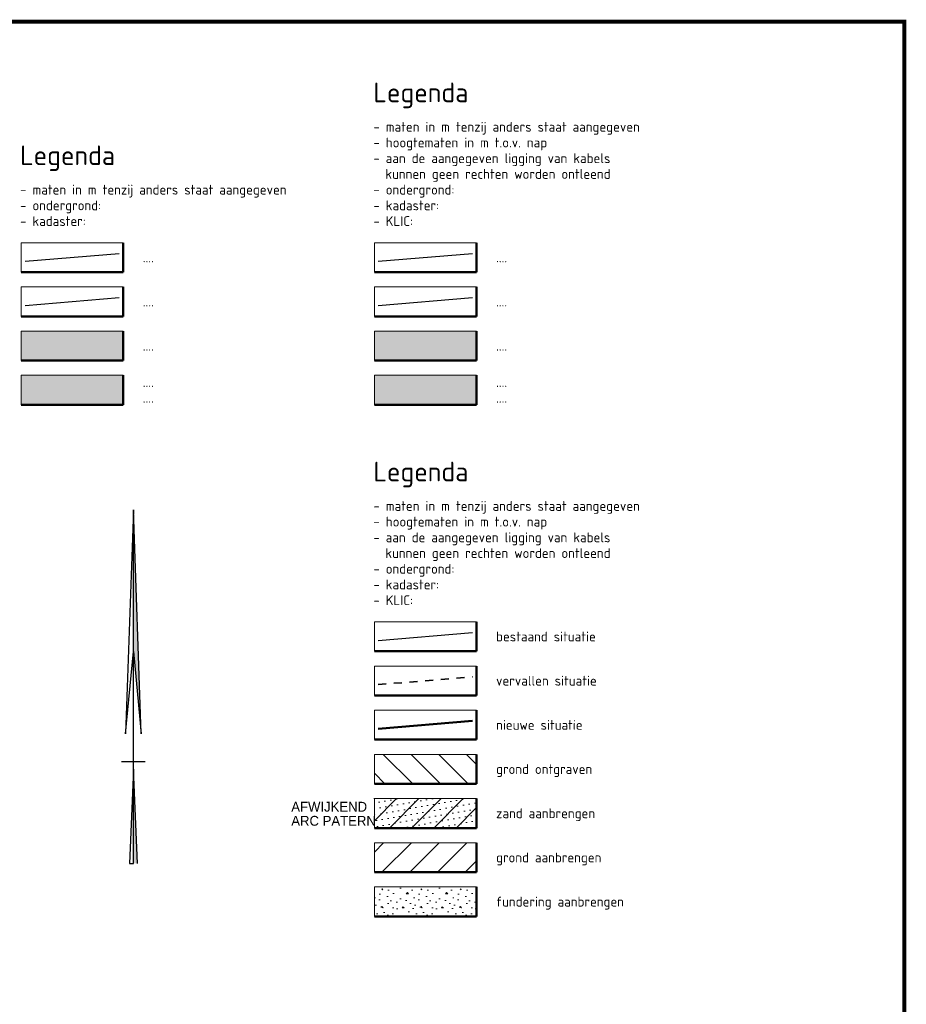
# Model space of a CAD drawing. Header units: metres. Extents: x -699 to 2316, y -1199 to 781.
# Tile 30 of 256: x 689 to 915, y -998 to -747. Entities that reach past the tile are written whole.
import ezdxf
from ezdxf.enums import TextEntityAlignment as Align

# ---------------------------------------------------------------- set-up
doc = ezdxf.new("R2010")
doc.units = ezdxf.units.M
doc.linetypes.add('XX-HIDDEN', pattern=[4, 2, -2])
for name, color, linetype, lineweight in [('B-WE-VH-VERHARDING-GD', 252, 'Continuous', 25), ('N-WE-GW-GROND-WERK-A', 7, 'Continuous', 18), ('N-WE-GW-GROND_ZAND_CUNETZAND-A', 7, 'Continuous', 18), ('N-WE-VH-KANTVERHARDING-GD', 210, 'Continuous', 50), ('N-WE-VH-VERHARDING_FUNDERING-A', 252, 'Continuous', 18), ('V-WE-VH-VERHARDING-GD', 252, 'XX-HIDDEN', 35), ('X-XX-AL-LEGENDA-G', 7, 'Continuous', 18), ('X-XX-AL-ORIENTATIE-S', 7, 'Continuous', 25), ('X-XX-AL-T25', 7, 'Continuous', 25), ('X-XX-AL-T50', 130, 'Continuous', 50)]:
    doc.layers.add(name, color=color, linetype=linetype, lineweight=lineweight)
doc.layers.add('X-XX-AL-TEKENBLAD_VIEWPORT-G', color=7, linetype='Continuous', lineweight=18, plot=False)
doc.styles.add('NLCS-ISO Standaard', font='NLCS-ISO.ttf')
doc.styles.add('rtw_iso', font='iso-rtw.shx')

# ---------------------------------------------------------------- blocks, each defined once
blk = doc.blocks.new('SAL-ORIENTATIE_NOORDPIJL-SO')
for p, q in [((0, 12.8), (-0.4, 1.4)), ((0, -5.2), (0, 12.8)), ((0.4, 1.4), (0, 12.8)), ((-0.4, 1.4), (0, 5.6)), ((0, 5.6), (0.4, 1.4)), ((-0.6, 0), (0.6, 0)), ((0, -0.4), (-0.2, -5.2)), ((0.2, -5.2), (0, -0.4)), ((-0.2, -5.2), (0, -5.2))]:
    blk.add_line(p, q)
for points in [[(0.4, 1.4), (0, 5.6), (0, 12.8)], [(0, -5.2), (0.2, -5.2), (0, -0.4)]]:
    blk.add_solid(points)

msp = doc.modelspace()

# ---------------------------------------------------------------- hatches: boundary and pattern name
for points in [[(715.3253, -826.3173), (689.3253, -826.3173), (689.3253, -833.8173), (715.3253, -833.8173)], [(805.3253, -826.3173), (779.3253, -826.3173), (779.3253, -833.8173), (805.3253, -833.8173)], [(715.3253, -837.5673), (689.3253, -837.5673), (689.3253, -845.0673), (715.3253, -845.0673)], [(805.3253, -837.5673), (779.3253, -837.5673), (779.3253, -845.0673), (805.3253, -845.0673)]]:
    msp.add_hatch(color=256).paths.add_polyline_path(points)
at = {"layer": 'N-WE-GW-GROND-WERK-A'}
h = msp.add_hatch(dxfattribs=at)
h.set_pattern_fill('AGW-WERK_AANVULLEN', color=256, style=0, pattern_type=2)
h.set_pattern_definition([(45, (-405.6697, -1945.9446), (-3.535534, 3.535534), [])])
h.paths.add_polyline_path([(805.3253, -956.5865), (779.3253, -956.5865), (779.3253, -964.0865), (805.3253, -964.0865)])
at = {"layer": 'N-WE-GW-GROND_ZAND_CUNETZAND-A'}
h = msp.add_hatch(dxfattribs=at)
h.set_pattern_fill('AGW-WERK_ONTGRAVEN', color=256, style=0, pattern_type=2)
h.set_pattern_definition([(135, (-405.6697, -1945.9446), (-3.535534, -3.535534), [])])
h.paths.add_polyline_path([(805.3253, -934.0865), (779.3253, -934.0865), (779.3253, -941.5865), (805.3253, -941.5865)])
h = msp.add_hatch(dxfattribs=at)
h.set_pattern_fill('GB-ZANDAANVULLEN', color=256, style=0, pattern_type=2)
h.set_pattern_definition([(10, (-1603450.2373, -4843062.1185), (-0.2604722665, 1.4772116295), [0, -1.5]), (45, (-1603450.2373, -4843062.1185), (-2.8284271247, 2.8284271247), [])])
h.paths.add_polyline_path([(805.3253, -945.3365), (779.3253, -945.3365), (779.3253, -952.8365), (805.3253, -952.8365)])
at = {"layer": 'N-WE-VH-VERHARDING_FUNDERING-A'}
h = msp.add_hatch(dxfattribs=at)
h.set_pattern_fill('AVH-FUNDERING_GRANULAAT', color=256, style=0, pattern_type=2)
h.set_pattern_definition([(0, (798.825, -965.187), (0, 10), [0, -10]), (0, (798.925, -968.687), (0, 10), [0, -10]), (0, (799.225, -963.287), (0, 10), [0, -10]), (338.199, (794.0253, -966.3865), (30, -10), [1.077, -52.7746]), (216.87, (795.0253, -966.7865), (30, 20), [0.5, -49.5]), (130.601, (794.6253, -967.0865), (50.000004, -59.99999), [0.92195, -91.2735]), (206.565, (791.3253, -968.2865), (-10, -10), [0.2236, -22.137]), (326.31, (791.1253, -968.3865), (20, -10), [0.3606, -35.695]), (108.435, (791.4253, -968.5865), (-10, 20), [0.3162, -31.3065]), (225, (797.725, -969.2865), (-2e-15, -10), [0.4243, -13.718]), (0, (797.425, -969.587), (10, 10), [0.6, -9.4]), (135, (798.025, -969.5865), (-10, 9e-16), [0.4243, -13.718]), (251.565, (796.5253, -962.8865), (10, 20), [0.3162, -31.3065]), (0, (796.425, -963.187), (10, 10), [0.5, -9.5]), (143.13, (796.9253, -963.1865), (-30, 20), [0.5, -49.5]), (213.69, (791.2253, -962.7865), (20, 10), [0.3606, -35.695]), (341.565, (790.9253, -962.9865), (-20, 10), [0.6325, -30.9903]), (126.87, (791.5253, -963.1865), (20, -30), [0.5, -49.5]), (0, (794.125, -963.187), (0, 10), [0, -10]), (0, (791.425, -965.787), (0, 10), [0, -10]), (0, (794.225, -969.487), (0, 10), [0, -10]), (0, (796.925, -966.387), (0, 10), [0, -10]), (0, (794.025, -964.687), (0, 10), [0, -10]), (0, (791.825, -964.387), (0, 10), [0, -10]), (0, (792.725, -964.987), (0, 10), [0, -10]), (0, (792.325, -967.387), (0, 10), [0, -10]), (0, (789.925, -966.987), (0, 10), [0, -10]), (0, (790.025, -964.687), (0, 10), [0, -10]), (0, (789.725, -962.487), (0, 10), [0, -10]), (0, (792.825, -962.087), (0, 10), [0, -10]), (0, (795.025, -961.687), (0, 10), [0, -10]), (0, (798.525, -962.087), (0, 10), [0, -10]), (0, (796.125, -965.187), (0, 10), [0, -10]), (0, (795.125, -963.387), (0, 10), [0, -10]), (0, (795.925, -968.187), (0, 10), [0, -10]), (0, (792.925, -968.687), (0, 10), [0, -10]), (0, (795.925, -970.887), (0, 10), [0, -10]), (0, (792.625, -970.287), (0, 10), [0, -10]), (0, (789.425, -970.587), (0, 10), [0, -10]), (0, (790.625, -971.087), (0, 10), [0, -10]), (0, (790.725, -969.687), (0, 10), [0, -10]), (0, (797.425, -971.287), (0, 10), [0, -10]), (0, (798.625, -967.187), (0, 10), [0, -10]), (0, (798.125, -964.187), (0, 10), [0, -10]), (0, (793.525, -971.387), (0, 10), [0, -10])])
h.paths.add_polyline_path([(805.3253, -967.8365), (779.3253, -967.8365), (779.3253, -975.3365), (805.3253, -975.3365)])

# ---------------------------------------------------------------- linework, layer by layer
for p, q in [((690.3253, -808.5583), (714.3253, -806.5583)), ((780.3253, -808.5583), (804.3253, -806.5583)), ((690.3253, -819.8083), (714.3253, -817.8083)), ((780.3253, -819.8083), (804.3253, -817.8083))]:
    msp.add_line(p, q)
at = {"layer": 'B-WE-VH-VERHARDING-GD'}
msp.add_line((780.3253, -905.0775), (804.3253, -903.0775), dxfattribs=at)
at = {"layer": 'N-WE-VH-KANTVERHARDING-GD'}
msp.add_line((780.3253, -927.5775), (804.3253, -925.5775), dxfattribs=at)
at = {"layer": 'V-WE-VH-VERHARDING-GD'}
msp.add_line((780.3253, -916.3275), (804.3253, -914.3275), dxfattribs=at)
at = {"layer": 'X-XX-AL-LEGENDA-G'}
for p, q in [((689.3253, -811.3173), (689.3253, -803.8173)), ((715.3253, -803.8173), (689.3253, -803.8173)), ((779.3253, -811.3173), (779.3253, -803.8173)), ((805.3253, -803.8173), (779.3253, -803.8173)), ((689.3253, -822.5673), (689.3253, -815.0673)), ((715.3253, -815.0673), (689.3253, -815.0673)), ((779.3253, -822.5673), (779.3253, -815.0673)), ((805.3253, -815.0673), (779.3253, -815.0673)), ((689.3253, -833.8173), (689.3253, -826.3173)), ((715.3253, -826.3173), (689.3253, -826.3173)), ((779.3253, -833.8173), (779.3253, -826.3173)), ((805.3253, -826.3173), (779.3253, -826.3173)), ((689.3253, -845.0673), (689.3253, -837.5673)), ((715.3253, -837.5673), (689.3253, -837.5673)), ((779.3253, -845.0673), (779.3253, -837.5673)), ((805.3253, -837.5673), (779.3253, -837.5673)), ((779.3253, -907.8365), (779.3253, -900.3365)), ((805.3253, -900.3365), (779.3253, -900.3365)), ((779.3253, -919.0865), (779.3253, -911.5865)), ((805.3253, -911.5865), (779.3253, -911.5865)), ((779.3253, -930.3365), (779.3253, -922.8365)), ((805.3253, -922.8365), (779.3253, -922.8365)), ((779.3253, -941.5865), (779.3253, -934.0865)), ((805.3253, -934.0865), (779.3253, -934.0865)), ((779.3253, -952.8365), (779.3253, -945.3365)), ((805.3253, -945.3365), (779.3253, -945.3365)), ((779.3253, -964.0865), (779.3253, -956.5865)), ((805.3253, -956.5865), (779.3253, -956.5865)), ((779.3253, -975.3365), (779.3253, -967.8365)), ((805.3253, -967.8365), (779.3253, -967.8365))]:
    msp.add_line(p, q, dxfattribs=at)
at = {"layer": 'X-XX-AL-LEGENDA-G', "lineweight": 50}
for p, q in [((715.3253, -811.3173), (715.3253, -803.8173)), ((805.3253, -811.3173), (805.3253, -803.8173)), ((715.3253, -811.3173), (689.3253, -811.3173)), ((805.3253, -811.3173), (779.3253, -811.3173)), ((715.3253, -822.5673), (715.3253, -815.0673)), ((805.3253, -822.5673), (805.3253, -815.0673)), ((715.3253, -822.5673), (689.3253, -822.5673)), ((805.3253, -822.5673), (779.3253, -822.5673)), ((715.3253, -833.8173), (715.3253, -826.3173)), ((805.3253, -833.8173), (805.3253, -826.3173)), ((715.3253, -833.8173), (689.3253, -833.8173)), ((805.3253, -833.8173), (779.3253, -833.8173)), ((715.3253, -845.0673), (715.3253, -837.5673)), ((805.3253, -845.0673), (805.3253, -837.5673)), ((715.3253, -845.0673), (689.3253, -845.0673)), ((805.3253, -845.0673), (779.3253, -845.0673)), ((805.3253, -907.8365), (805.3253, -900.3365)), ((805.3253, -907.8365), (779.3253, -907.8365)), ((805.3253, -919.0865), (805.3253, -911.5865)), ((805.3253, -919.0865), (779.3253, -919.0865)), ((805.3253, -930.3365), (805.3253, -922.8365)), ((805.3253, -930.3365), (779.3253, -930.3365)), ((805.3253, -941.5865), (805.3253, -934.0865)), ((805.3253, -941.5865), (779.3253, -941.5865)), ((805.3253, -952.8365), (805.3253, -945.3365)), ((805.3253, -952.8365), (779.3253, -952.8365)), ((805.3253, -964.0865), (805.3253, -956.5865)), ((805.3253, -964.0865), (779.3253, -964.0865)), ((805.3253, -975.3365), (805.3253, -967.8365)), ((805.3253, -975.3365), (779.3253, -975.3365))]:
    msp.add_line(p, q, dxfattribs=at)
at = {"layer": 'X-XX-AL-TEKENBLAD_VIEWPORT-G', "color": 3, "const_width": 1}
msp.add_lwpolyline([(410.5685, -747.5464), (914.3274, -747.5464), (914.3274, -1198.5443), (410.5685, -1198.5443)], close=True, dxfattribs=at)

# ---------------------------------------------------------------- block references
at = {"layer": 'X-XX-AL-ORIENTATIE-S', "xscale": 5, "yscale": 5, "zscale": 5}
msp.add_blockref('SAL-ORIENTATIE_NOORDPIJL-SO', (717.9471, -935.8545), dxfattribs=at)

# ---------------------------------------------------------------- texts
at = {"layer": 'Defpoints', "color": 40, "style": 'rtw_iso'}
for s, p in [('AFWIJKEND', (758.1528, -948.6607)), ('ARC PATERN', (758.1528, -952.2434))]:
    msp.add_text(s, height=2.5, dxfattribs=at).set_placement(p)
at = {"layer": 'X-XX-AL-T25', "style": 'NLCS-ISO Standaard'}
for s, p in [('- maten in m tenzij anders staat aangegeven', (779.0753, -775.5673)), ('- hoogtematen in m t.o.v. nap', (779.0753, -779.5673)), ('- aan de aangegeven ligging van kabels', (779.0753, -783.5673)), ('  kunnen geen rechten worden ontleend', (779.0753, -787.5673)), ('- maten in m tenzij anders staat aangegeven', (689.0753, -791.5673)), ('- ondergrond:', (779.0753, -791.5673)), ('- ondergrond:', (689.0753, -795.5673)), ('- kadaster:', (779.0753, -795.5673)), ('- kadaster:', (689.0753, -799.5673)), ('- KLIC:', (779.0753, -799.5673)), ('- maten in m tenzij anders staat aangegeven', (779.0753, -872.0865)), ('- hoogtematen in m t.o.v. nap', (779.0753, -876.0865)), ('- aan de aangegeven ligging van kabels', (779.0753, -880.0865)), ('  kunnen geen rechten worden ontleend', (779.0753, -884.0865)), ('- ondergrond:', (779.0753, -888.0865)), ('- kadaster:', (779.0753, -892.0865)), ('- KLIC:', (779.0753, -896.0865))]:
    msp.add_text(s, height=2.5, dxfattribs=at).set_placement(p)
for s, p in [('....', (720.3253, -807.5583)), ('....', (810.3253, -807.5583)), ('....', (720.3253, -818.8083)), ('....', (810.3253, -818.8083)), ('....', (720.3253, -830.0583)), ('....', (810.3253, -830.0583)), ('....', (720.3253, -839.3083)), ('....', (810.3253, -839.3083)), ('....', (720.3253, -843.3083)), ('....', (810.3253, -843.3083)), ('bestaand situatie', (810.3253, -904.0775)), ('vervallen situatie', (810.3253, -915.3275)), ('nieuwe situatie', (810.3253, -926.5775)), ('grond ontgraven', (810.3253, -937.8275)), ('zand aanbrengen', (810.3253, -949.0775)), ('grond aanbrengen', (810.3253, -960.3275)), ('fundering aanbrengen', (810.3253, -971.5775))]:
    msp.add_text(s, height=2.5, dxfattribs=at).set_placement(p, align=Align.MIDDLE_LEFT)
at = {"layer": 'X-XX-AL-T50', "style": 'NLCS-ISO Standaard'}
for p in [(779.0753, -768.0673), (689.0753, -784.0673), (779.0753, -864.5865)]:
    msp.add_text('Legenda', height=5, dxfattribs=at).set_placement(p)

doc.saveas('drawing.dxf')
